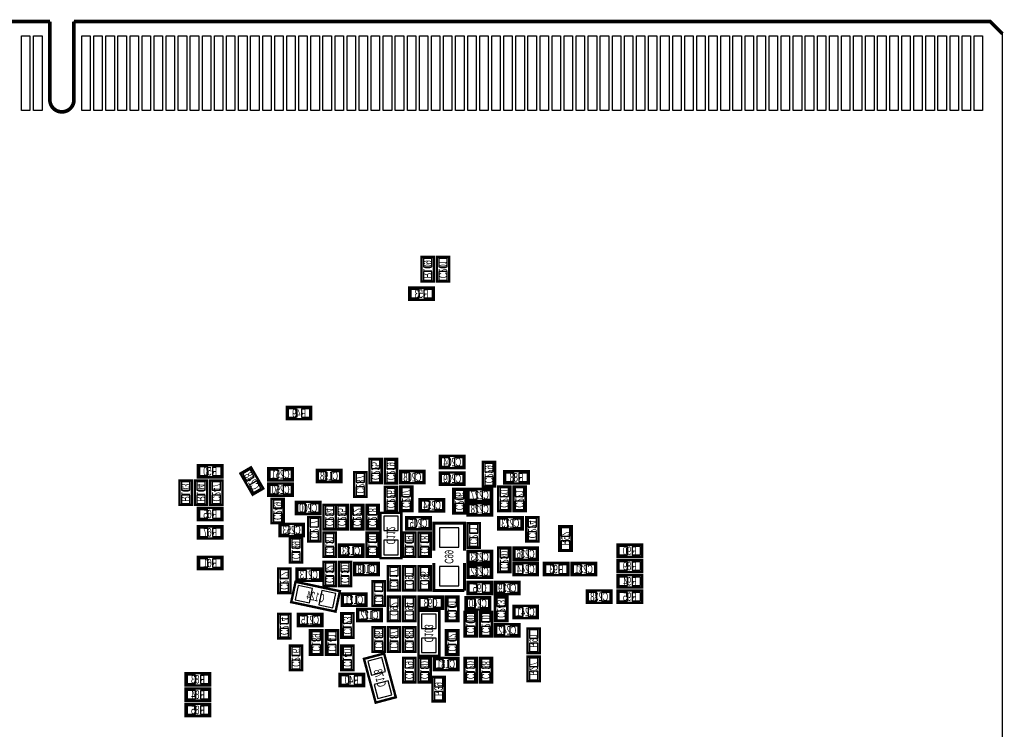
# Model space of a CAD drawing. Extents: x -0.1 to 82.1, y -0.1 to 50.1.
# Tile 3 of 3: x 41.2 to 82.1, y 20.6 to 50.1. Entities that reach past the tile are written whole.
import ezdxf
from ezdxf.enums import TextEntityAlignment as Align

# ---------------------------------------------------------------- set-up
doc = ezdxf.new("R2010")
doc.units = 0
doc.layers.add('DXF', color=150, linetype='CONTINUOUS')

msp = doc.modelspace()

# ---------------------------------------------------------------- linework, layer by layer
at = {"layer": 'DXF'}
for points, const_width in [([(0, 1.999996), (0, 49.492103), (0.508, 50.000103), (42.500093, 50.000103)], 0.1524), ([(42.500093, 50.000103), (42.500093, 46.750199)], 0.1524), ([(81.999988, 49.492103), (81.491988, 50.000103), (43.500091, 50.000103), (81.491988, 50.000103)], 0.1524), ([(43.500091, 46.750199), (43.500091, 50.000103)], 0.1524), ([(43.499888, 46.750199), (43.500091, 46.750199)], 0.1524), ([(57.912, 39.210005), (57.912, 40.226005), (58.42, 40.226005), (58.42, 39.210005), (57.912, 39.210005)], 0.1016), ([(58.547, 39.210005), (58.547, 40.226005), (59.055, 40.226005), (59.055, 39.210005), (58.547, 39.210005)], 0.1016), ([(58.42, 38.448005), (57.404, 38.448005), (57.404, 38.956005), (58.42, 38.956005), (58.42, 38.448005)], 0.1016), ([(53.34, 33.495005), (52.324, 33.495005), (52.324, 34.003005), (53.34, 34.003005), (53.34, 33.495005)], 0.1016), ([(55.753, 30.8356), (55.753, 31.8516), (56.261, 31.8516), (56.261, 30.8356), (55.753, 30.8356)], 0.1016), ([(56.388, 30.828005), (56.388, 31.844005), (56.896, 31.844005), (56.896, 30.828005), (56.388, 30.828005)], 0.1016), ([(59.69, 31.463005), (58.674, 31.463005), (58.674, 31.971005), (59.69, 31.971005), (59.69, 31.463005)], 0.1016), ([(49.657, 31.082005), (48.641, 31.082005), (48.641, 31.590005), (49.657, 31.590005), (49.657, 31.082005)], 0.1016), ([(50.910236, 30.362677), (50.402236, 31.242533), (50.842164, 31.496533), (51.350164, 30.616677), (50.910236, 30.362677)], 0.1016), ([(51.562, 31.463005), (52.578, 31.463005), (52.578, 30.955005), (51.562, 30.955005), (51.562, 31.463005)], 0.1016), ([(54.5846, 30.8864), (53.5686, 30.8864), (53.5686, 31.3944), (54.5846, 31.3944), (54.5846, 30.8864)], 0.1016), ([(60.452, 30.701005), (60.452, 31.717005), (60.96, 31.717005), (60.96, 30.701005), (60.452, 30.701005)], 0.1016), ([(55.118, 30.2768), (55.118, 31.2928), (55.626, 31.2928), (55.626, 30.2768), (55.118, 30.2768)], 0.1016), ([(58.039, 30.8356), (57.023, 30.8356), (57.023, 31.3436), (58.039, 31.3436), (58.039, 30.8356)], 0.1016), ([(59.69, 30.777205), (58.674, 30.777205), (58.674, 31.285205), (59.69, 31.285205), (59.69, 30.777205)], 0.1016), ([(62.357, 30.828005), (61.341, 30.828005), (61.341, 31.336005), (62.357, 31.336005), (62.357, 30.828005)], 0.1016), ([(47.879, 29.939005), (47.879, 30.955005), (48.387, 30.955005), (48.387, 29.939005), (47.879, 29.939005)], 0.1016), ([(49.022, 30.955005), (49.022, 29.939005), (48.514, 29.939005), (48.514, 30.955005), (49.022, 30.955005)], 0.1016), ([(49.657, 30.955005), (49.657, 29.939005), (49.149, 29.939005), (49.149, 30.955005), (49.657, 30.955005)], 0.1016), ([(51.562, 30.828005), (52.578, 30.828005), (52.578, 30.320005), (51.562, 30.320005), (51.562, 30.828005)], 0.1016), ([(56.896, 30.6832), (56.896, 29.6672), (56.388, 29.6672), (56.388, 30.6832), (56.896, 30.6832)], 0.1016), ([(57.023, 29.685005), (57.023, 30.701005), (57.531, 30.701005), (57.531, 29.685005), (57.023, 29.685005)], 0.1016), ([(59.2328, 29.583405), (59.2328, 30.599405), (59.7408, 30.599405), (59.7408, 29.583405), (59.2328, 29.583405)], 0.1016), ([(59.817, 30.599405), (60.833, 30.599405), (60.833, 30.091405), (59.817, 30.091405), (59.817, 30.599405)], 0.1016), ([(61.087, 29.685005), (61.087, 30.701005), (61.595, 30.701005), (61.595, 29.685005), (61.087, 29.685005)], 0.1016), ([(61.722, 29.685005), (61.722, 30.701005), (62.23, 30.701005), (62.23, 29.685005), (61.722, 29.685005)], 0.1016), ([(51.689, 29.177005), (51.689, 30.193005), (52.197, 30.193005), (52.197, 29.177005), (51.689, 29.177005)], 0.1016), ([(57.8358, 30.1752), (58.8518, 30.1752), (58.8518, 29.6672), (57.8358, 29.6672), (57.8358, 30.1752)], 0.1016), ([(49.657, 29.304005), (48.641, 29.304005), (48.641, 29.812005), (49.657, 29.812005), (49.657, 29.304005)], 0.1016), ([(53.721, 29.558005), (52.705, 29.558005), (52.705, 30.066005), (53.721, 30.066005), (53.721, 29.558005)], 0.1016), ([(54.356, 29.939005), (54.356, 28.923005), (53.848, 28.923005), (53.848, 29.939005), (54.356, 29.939005)], 0.1016), ([(54.864, 29.939005), (54.864, 28.923005), (54.356, 28.923005), (54.356, 29.939005), (54.864, 29.939005)], 0.1016), ([(55.499, 29.939005), (55.499, 28.923005), (54.991, 28.923005), (54.991, 29.939005), (55.499, 29.939005)], 0.1016), ([(56.134, 29.939005), (56.134, 28.923005), (55.626, 28.923005), (55.626, 29.939005), (56.134, 29.939005)], 0.1016), ([(59.817, 30.015205), (60.833, 30.015205), (60.833, 29.507205), (59.817, 29.507205), (59.817, 30.015205)], 0.1016), ([(53.721, 29.431005), (53.721, 28.415005), (53.213, 28.415005), (53.213, 29.431005), (53.721, 29.431005)], 0.1016), ([(57.0738, 27.729205), (57.0738, 29.608805), (56.2102, 29.608805), (56.2102, 27.729205), (57.0738, 27.729205)], 0.1016), ([(58.293, 28.923005), (57.277, 28.923005), (57.277, 29.431005), (58.293, 29.431005), (58.293, 28.923005)], 0.1016), ([(61.087, 29.431005), (62.103, 29.431005), (62.103, 28.923005), (61.087, 28.923005), (61.087, 29.431005)], 0.1016), ([(62.2554, 28.415005), (62.2554, 29.431005), (62.7634, 29.431005), (62.7634, 28.415005), (62.2554, 28.415005)], 0.1016), ([(49.657, 28.542005), (48.641, 28.542005), (48.641, 29.050005), (49.657, 29.050005), (49.657, 28.542005)], 0.1016), ([(53.0352, 28.643605), (52.0192, 28.643605), (52.0192, 29.151605), (53.0352, 29.151605), (53.0352, 28.643605)], 0.1016), ([(59.69, 28.034005), (59.69, 29.177005), (58.42, 29.177005), (58.42, 28.034005)], 0.127), ([(60.325, 29.177005), (60.325, 28.161005), (59.817, 28.161005), (59.817, 29.177005), (60.325, 29.177005)], 0.1016), ([(63.627, 28.034005), (63.627, 29.050005), (64.135, 29.050005), (64.135, 28.034005), (63.627, 28.034005)], 0.1016), ([(52.451, 27.551405), (52.451, 28.567405), (52.959, 28.567405), (52.959, 27.551405), (52.451, 27.551405)], 0.1016), ([(53.848, 27.780005), (53.848, 28.796005), (54.356, 28.796005), (54.356, 27.780005), (53.848, 27.780005)], 0.1016), ([(55.626, 27.780005), (55.626, 28.796005), (56.134, 28.796005), (56.134, 27.780005), (55.626, 27.780005)], 0.1016), ([(57.15, 27.780005), (57.15, 28.796005), (57.658, 28.796005), (57.658, 27.780005), (57.15, 27.780005)], 0.1016), ([(57.785, 27.780005), (57.785, 28.796005), (58.293, 28.796005), (58.293, 27.780005), (57.785, 27.780005)], 0.1016), ([(54.483, 28.288005), (55.499, 28.288005), (55.499, 27.780005), (54.483, 27.780005), (54.483, 28.288005)], 0.1016), ([(61.087, 27.145005), (61.087, 28.161005), (61.595, 28.161005), (61.595, 27.145005), (61.087, 27.145005)], 0.1016), ([(61.722, 28.161005), (62.738, 28.161005), (62.738, 27.653005), (61.722, 27.653005), (61.722, 28.161005)], 0.1016), ([(66.04, 28.288005), (67.056, 28.288005), (67.056, 27.780005), (66.04, 27.780005), (66.04, 28.288005)], 0.1016), ([(49.657, 27.272005), (48.641, 27.272005), (48.641, 27.780005), (49.657, 27.780005), (49.657, 27.272005)], 0.1016), ([(60.833, 27.526005), (59.817, 27.526005), (59.817, 28.034005), (60.833, 28.034005), (60.833, 27.526005)], 0.1016), ([(54.356, 27.576805), (54.356, 26.560805), (53.848, 26.560805), (53.848, 27.576805), (54.356, 27.576805)], 0.1016), ([(54.991, 27.576805), (54.991, 26.560805), (54.483, 26.560805), (54.483, 27.576805), (54.991, 27.576805)], 0.1016), ([(56.134, 27.018005), (55.118, 27.018005), (55.118, 27.526005), (56.134, 27.526005), (56.134, 27.018005)], 0.1016), ([(57.023, 27.399005), (57.023, 26.383005), (56.515, 26.383005), (56.515, 27.399005), (57.023, 27.399005)], 0.1016), ([(57.15, 26.383005), (57.15, 27.399005), (57.658, 27.399005), (57.658, 26.383005), (57.15, 26.383005)], 0.1016), ([(57.785, 26.383005), (57.785, 27.399005), (58.293, 27.399005), (58.293, 26.383005), (57.785, 26.383005)], 0.1016), ([(58.42, 27.526005), (58.42, 26.383005), (59.69, 26.383005)], 0.127), ([(59.69, 26.383005), (59.69, 27.526005)], 0.127), ([(60.833, 26.916405), (59.817, 26.916405), (59.817, 27.424405), (60.833, 27.424405), (60.833, 26.916405)], 0.1016), ([(61.722, 27.526005), (62.738, 27.526005), (62.738, 27.018005), (61.722, 27.018005), (61.722, 27.526005)], 0.1016), ([(62.992, 27.526005), (64.008, 27.526005), (64.008, 27.018005), (62.992, 27.018005), (62.992, 27.526005)], 0.1016), ([(65.151, 27.018005), (64.135, 27.018005), (64.135, 27.526005), (65.151, 27.526005), (65.151, 27.018005)], 0.1016), ([(66.04, 27.653005), (67.056, 27.653005), (67.056, 27.145005), (66.04, 27.145005), (66.04, 27.653005)], 0.1016), ([(51.9684, 26.281405), (51.9684, 27.297405), (52.4764, 27.297405), (52.4764, 26.281405), (51.9684, 26.281405)], 0.1016), ([(52.7304, 27.297405), (53.7464, 27.297405), (53.7464, 26.789405), (52.7304, 26.789405), (52.7304, 27.297405)], 0.1016), ([(66.04, 27.018005), (67.056, 27.018005), (67.056, 26.510005), (66.04, 26.510005), (66.04, 27.018005)], 0.1016), ([(54.52684, 26.356005), (52.688312, 26.746759), (52.50876, 25.902006), (54.347288, 25.511252), (54.52684, 26.356005)], 0.1016), ([(56.388, 26.764005), (56.388, 25.748005), (55.88, 25.748005), (55.88, 26.764005), (56.388, 26.764005)], 0.1016), ([(59.817, 26.738605), (60.833, 26.738605), (60.833, 26.230605), (59.817, 26.230605), (59.817, 26.738605)], 0.1016), ([(60.96, 26.738605), (61.976, 26.738605), (61.976, 26.230605), (60.96, 26.230605), (60.96, 26.738605)], 0.1016), ([(54.61, 26.256005), (55.626, 26.256005), (55.626, 25.748005), (54.61, 25.748005), (54.61, 26.256005)], 0.1016), ([(57.023, 26.129005), (57.023, 25.113005), (56.515, 25.113005), (56.515, 26.129005), (57.023, 26.129005)], 0.1016), ([(57.658, 26.129005), (57.658, 25.113005), (57.15, 25.113005), (57.15, 26.129005), (57.658, 26.129005)], 0.1016), ([(57.785, 26.129005), (58.801, 26.129005), (58.801, 25.621005), (57.785, 25.621005), (57.785, 26.129005)], 0.1016), ([(58.928, 25.113005), (58.928, 26.129005), (59.436, 26.129005), (59.436, 25.113005), (58.928, 25.113005)], 0.1016), ([(60.7568, 25.595605), (59.7408, 25.595605), (59.7408, 26.103605), (60.7568, 26.103605), (60.7568, 25.595605)], 0.1016), ([(60.96, 25.113005), (60.96, 26.129005), (61.468, 26.129005), (61.468, 25.113005), (60.96, 25.113005)], 0.1016), ([(64.77, 26.383005), (65.786, 26.383005), (65.786, 25.875005), (64.77, 25.875005), (64.77, 26.383005)], 0.1016), ([(66.04, 26.383005), (67.056, 26.383005), (67.056, 25.875005), (66.04, 25.875005), (66.04, 26.383005)], 0.1016), ([(61.722, 25.748005), (62.738, 25.748005), (62.738, 25.240005), (61.722, 25.240005), (61.722, 25.748005)], 0.1016), ([(51.9684, 24.401805), (51.9684, 25.417805), (52.4764, 25.417805), (52.4764, 24.401805), (51.9684, 24.401805)], 0.1016), ([(52.7812, 25.417805), (53.7972, 25.417805), (53.7972, 24.909805), (52.7812, 24.909805), (52.7812, 25.417805)], 0.1016), ([(55.0926, 25.443205), (55.0926, 24.427205), (54.5846, 24.427205), (54.5846, 25.443205), (55.0926, 25.443205)], 0.1016), ([(55.245, 25.621005), (56.261, 25.621005), (56.261, 25.113005), (55.245, 25.113005), (55.245, 25.621005)], 0.1016), ([(57.785, 25.544805), (57.785, 23.665205), (58.6486, 23.665205), (58.6486, 25.544805), (57.785, 25.544805)], 0.1016), ([(59.69, 24.478005), (59.69, 25.494005), (60.198, 25.494005), (60.198, 24.478005), (59.69, 24.478005)], 0.1016), ([(60.325, 24.478005), (60.325, 25.494005), (60.833, 25.494005), (60.833, 24.478005), (60.325, 24.478005)], 0.1016), ([(55.88, 23.843005), (55.88, 24.859005), (56.388, 24.859005), (56.388, 23.843005), (55.88, 23.843005)], 0.1016), ([(56.515, 23.843005), (56.515, 24.859005), (57.023, 24.859005), (57.023, 23.843005), (56.515, 23.843005)], 0.1016), ([(57.15, 23.843005), (57.15, 24.859005), (57.658, 24.859005), (57.658, 23.843005), (57.15, 23.843005)], 0.1016), ([(60.96, 24.986005), (61.976, 24.986005), (61.976, 24.478005), (60.96, 24.478005), (60.96, 24.986005)], 0.1016), ([(53.2892, 23.716005), (53.2892, 24.732005), (53.7972, 24.732005), (53.7972, 23.716005), (53.2892, 23.716005)], 0.1016), ([(54.4576, 24.732005), (54.4576, 23.716005), (53.9496, 23.716005), (53.9496, 24.732005), (54.4576, 24.732005)], 0.1016), ([(59.436, 24.732005), (59.436, 23.716005), (58.928, 23.716005), (58.928, 24.732005), (59.436, 24.732005)], 0.1016), ([(62.3062, 23.792205), (62.3062, 24.808205), (62.8142, 24.808205), (62.8142, 23.792205), (62.3062, 23.792205)], 0.1016), ([(52.959, 24.097005), (52.959, 23.081005), (52.451, 23.081005), (52.451, 24.097005), (52.959, 24.097005)], 0.1016), ([(55.0926, 24.097005), (55.0926, 23.081005), (54.5846, 23.081005), (54.5846, 24.097005), (55.0926, 24.097005)], 0.1016), ([(55.524476, 23.546816), (56.010962, 21.731275), (56.845124, 21.954795), (56.358638, 23.770336), (55.524476, 23.546816)], 0.1016), ([(62.8142, 23.639805), (62.8142, 22.623805), (62.3062, 22.623805), (62.3062, 23.639805), (62.8142, 23.639805)], 0.1016), ([(57.658, 23.589005), (57.658, 22.573005), (57.15, 22.573005), (57.15, 23.589005), (57.658, 23.589005)], 0.1016), ([(58.293, 23.589005), (58.293, 22.573005), (57.785, 22.573005), (57.785, 23.589005), (58.293, 23.589005)], 0.1016), ([(58.42, 23.589005), (59.436, 23.589005), (59.436, 23.081005), (58.42, 23.081005), (58.42, 23.589005)], 0.1016), ([(60.198, 23.589005), (60.198, 22.573005), (59.69, 22.573005), (59.69, 23.589005), (60.198, 23.589005)], 0.1016), ([(60.833, 23.589005), (60.833, 22.573005), (60.325, 22.573005), (60.325, 23.589005), (60.833, 23.589005)], 0.1016), ([(49.149, 22.446005), (48.133, 22.446005), (48.133, 22.954005), (49.149, 22.954005), (49.149, 22.446005)], 0.1016), ([(54.5084, 22.928605), (55.5244, 22.928605), (55.5244, 22.420605), (54.5084, 22.420605), (54.5084, 22.928605)], 0.1016), ([(58.87212, 22.801605), (58.87212, 21.785605), (58.36412, 21.785605), (58.36412, 22.801605), (58.87212, 22.801605)], 0.1016), ([(49.149, 21.811005), (48.133, 21.811005), (48.133, 22.319005), (49.149, 22.319005), (49.149, 21.811005)], 0.1016), ([(49.149, 21.176005), (48.133, 21.176005), (48.133, 21.684005), (49.149, 21.684005), (49.149, 21.176005)], 0.1016)]:
    msp.add_lwpolyline(points, dxfattribs=dict(at, const_width=const_width))
msp.add_lwpolyline([(0.508, 50.000103), (0, 49.492103), (0, 1.999996, 0.414214), (1.999996, 0), (79.999992, 0, 0.414214), (81.999988, 1.999996), (81.999988, 49.492103), (81.491988, 50.000103), (43.500091, 50.000103), (43.500091, 46.750199), (43.499888, 46.750199, -1.000207), (42.500093, 46.750199), (42.500093, 50.000103)], format="xyb", close=True, dxfattribs=at)
for points in [[(41.324886, 46.300187), (41.324886, 49.400181), (41.674898, 49.400181), (41.674898, 46.300187)], [(41.824986, 46.300187), (41.824986, 49.400181), (42.174998, 49.400181), (42.174998, 46.300187)], [(43.824982, 46.300187), (43.824982, 49.400181), (44.174994, 49.400181), (44.174994, 46.300187)], [(44.325083, 46.300187), (44.325083, 49.400181), (44.675095, 49.400181), (44.675095, 46.300187)], [(44.82498, 46.300187), (44.82498, 49.400181), (45.174992, 49.400181), (45.174992, 46.300187)], [(45.325081, 46.300187), (45.325081, 49.400181), (45.675093, 49.400181), (45.675093, 46.300187)], [(45.824978, 46.300187), (45.824978, 49.400181), (46.17499, 49.400181), (46.17499, 46.300187)], [(46.325079, 46.300187), (46.325079, 49.400181), (46.675091, 49.400181), (46.675091, 46.300187)], [(46.824976, 46.300187), (46.824976, 49.400181), (47.174988, 49.400181), (47.174988, 46.300187)], [(47.325077, 46.300187), (47.325077, 49.400181), (47.675089, 49.400181), (47.675089, 46.300187)], [(47.824974, 46.300187), (47.824974, 49.400181), (48.174986, 49.400181), (48.174986, 46.300187)], [(48.325075, 46.300187), (48.325075, 49.400181), (48.675087, 49.400181), (48.675087, 46.300187)], [(48.824972, 46.300187), (48.824972, 49.400181), (49.174984, 49.400181), (49.174984, 46.300187)], [(49.325073, 46.300187), (49.325073, 49.400181), (49.675085, 49.400181), (49.675085, 46.300187)], [(49.824996, 46.300187), (49.824996, 49.400181), (50.175008, 49.400181), (50.175008, 46.300187)], [(50.325096, 46.300187), (50.325096, 49.400181), (50.675108, 49.400181), (50.675108, 46.300187)], [(50.824994, 46.300187), (50.824994, 49.400181), (51.175006, 49.400181), (51.175006, 46.300187)], [(51.325094, 46.300187), (51.325094, 49.400181), (51.675106, 49.400181), (51.675106, 46.300187)], [(51.824992, 46.300187), (51.824992, 49.400181), (52.175004, 49.400181), (52.175004, 46.300187)], [(52.325092, 46.300187), (52.325092, 49.400181), (52.675104, 49.400181), (52.675104, 46.300187)], [(52.82499, 46.300187), (52.82499, 49.400181), (53.175002, 49.400181), (53.175002, 46.300187)], [(53.32509, 46.300187), (53.32509, 49.400181), (53.675102, 49.400181), (53.675102, 46.300187)], [(53.824988, 46.300187), (53.824988, 49.400181), (54.175, 49.400181), (54.175, 46.300187)], [(54.325088, 46.300187), (54.325088, 49.400181), (54.6751, 49.400181), (54.6751, 46.300187)], [(54.824986, 46.300187), (54.824986, 49.400181), (55.174998, 49.400181), (55.174998, 46.300187)], [(55.325086, 46.300187), (55.325086, 49.400181), (55.675098, 49.400181), (55.675098, 46.300187)], [(55.824984, 46.300187), (55.824984, 49.400181), (56.174996, 49.400181), (56.174996, 46.300187)], [(56.325084, 46.300187), (56.325084, 49.400181), (56.675096, 49.400181), (56.675096, 46.300187)], [(56.824982, 46.300187), (56.824982, 49.400181), (57.174994, 49.400181), (57.174994, 46.300187)], [(57.325082, 46.300187), (57.325082, 49.400181), (57.675094, 49.400181), (57.675094, 46.300187)], [(57.82498, 46.300187), (57.82498, 49.400181), (58.174992, 49.400181), (58.174992, 46.300187)], [(58.32508, 46.300187), (58.32508, 49.400181), (58.675092, 49.400181), (58.675092, 46.300187)], [(58.824978, 46.300187), (58.824978, 49.400181), (59.17499, 49.400181), (59.17499, 46.300187)], [(59.325078, 46.300187), (59.325078, 49.400181), (59.67509, 49.400181), (59.67509, 46.300187)], [(59.824976, 46.300187), (59.824976, 49.400181), (60.174988, 49.400181), (60.174988, 46.300187)], [(60.325076, 46.300187), (60.325076, 49.400181), (60.675088, 49.400181), (60.675088, 46.300187)], [(60.824974, 46.300187), (60.824974, 49.400181), (61.174986, 49.400181), (61.174986, 46.300187)], [(61.325074, 46.300187), (61.325074, 49.400181), (61.675086, 49.400181), (61.675086, 46.300187)], [(61.824972, 46.300187), (61.824972, 49.400181), (62.174984, 49.400181), (62.174984, 46.300187)], [(62.325072, 46.300187), (62.325072, 49.400181), (62.675084, 49.400181), (62.675084, 46.300187)], [(62.824995, 46.300187), (62.824995, 49.400181), (63.175007, 49.400181), (63.175007, 46.300187)], [(63.325096, 46.300187), (63.325096, 49.400181), (63.675108, 49.400181), (63.675108, 46.300187)], [(63.824993, 46.300187), (63.824993, 49.400181), (64.175005, 49.400181), (64.175005, 46.300187)], [(64.325094, 46.300187), (64.325094, 49.400181), (64.675106, 49.400181), (64.675106, 46.300187)], [(64.824991, 46.300187), (64.824991, 49.400181), (65.175003, 49.400181), (65.175003, 46.300187)], [(65.325092, 46.300187), (65.325092, 49.400181), (65.675104, 49.400181), (65.675104, 46.300187)], [(65.824989, 46.300187), (65.824989, 49.400181), (66.175001, 49.400181), (66.175001, 46.300187)], [(66.32509, 46.300187), (66.32509, 49.400181), (66.675102, 49.400181), (66.675102, 46.300187)], [(66.824987, 46.300187), (66.824987, 49.400181), (67.174999, 49.400181), (67.174999, 46.300187)], [(67.325088, 46.300187), (67.325088, 49.400181), (67.6751, 49.400181), (67.6751, 46.300187)], [(67.824985, 46.300187), (67.824985, 49.400181), (68.174997, 49.400181), (68.174997, 46.300187)], [(68.325086, 46.300187), (68.325086, 49.400181), (68.675098, 49.400181), (68.675098, 46.300187)], [(68.824881, 46.300187), (68.824881, 49.400181), (69.174893, 49.400181), (69.174893, 46.300187)], [(69.325084, 46.300187), (69.325084, 49.400181), (69.675096, 49.400181), (69.675096, 46.300187)], [(69.824879, 46.300187), (69.824879, 49.400181), (70.174891, 49.400181), (70.174891, 46.300187)], [(70.325082, 46.300187), (70.325082, 49.400181), (70.675094, 49.400181), (70.675094, 46.300187)], [(70.824877, 46.300187), (70.824877, 49.400181), (71.174889, 49.400181), (71.174889, 46.300187)], [(71.32508, 46.300187), (71.32508, 49.400181), (71.675092, 49.400181), (71.675092, 46.300187)], [(71.824875, 46.300187), (71.824875, 49.400181), (72.174887, 49.400181), (72.174887, 46.300187)], [(72.325078, 46.300187), (72.325078, 49.400181), (72.67509, 49.400181), (72.67509, 46.300187)], [(72.824873, 46.300187), (72.824873, 49.400181), (73.174885, 49.400181), (73.174885, 46.300187)], [(73.325076, 46.300187), (73.325076, 49.400181), (73.675088, 49.400181), (73.675088, 46.300187)], [(73.824897, 46.300187), (73.824897, 49.400181), (74.174909, 49.400181), (74.174909, 46.300187)], [(74.325074, 46.300187), (74.325074, 49.400181), (74.675086, 49.400181), (74.675086, 46.300187)], [(74.824895, 46.300187), (74.824895, 49.400181), (75.174907, 49.400181), (75.174907, 46.300187)], [(75.325072, 46.300187), (75.325072, 49.400181), (75.675084, 49.400181), (75.675084, 46.300187)], [(75.824893, 46.300187), (75.824893, 49.400181), (76.174905, 49.400181), (76.174905, 46.300187)], [(76.325095, 46.300187), (76.325095, 49.400181), (76.675107, 49.400181), (76.675107, 46.300187)], [(76.824891, 46.300187), (76.824891, 49.400181), (77.174903, 49.400181), (77.174903, 46.300187)], [(77.325093, 46.300187), (77.325093, 49.400181), (77.675105, 49.400181), (77.675105, 46.300187)], [(77.824889, 46.300187), (77.824889, 49.400181), (78.174901, 49.400181), (78.174901, 46.300187)], [(78.325091, 46.300187), (78.325091, 49.400181), (78.675103, 49.400181), (78.675103, 46.300187)], [(78.824887, 46.300187), (78.824887, 49.400181), (79.174899, 49.400181), (79.174899, 46.300187)], [(79.325089, 46.300187), (79.325089, 49.400181), (79.675101, 49.400181), (79.675101, 46.300187)], [(79.824885, 46.300187), (79.824885, 49.400181), (80.174897, 49.400181), (80.174897, 46.300187)], [(80.325087, 46.300187), (80.325087, 49.400181), (80.675099, 49.400181), (80.675099, 46.300187)], [(80.824883, 46.300187), (80.824883, 49.400181), (81.174895, 49.400181), (81.174895, 46.300187)], [(57.990994, 39.818081), (58.341006, 39.818081), (58.341006, 40.168093), (57.990994, 40.168093)], [(58.625994, 39.818081), (58.976006, 39.818081), (58.976006, 40.168093), (58.625994, 40.168093)], [(57.990994, 39.267917), (58.341006, 39.267917), (58.341006, 39.617929), (57.990994, 39.617929)], [(58.625994, 39.267917), (58.976006, 39.267917), (58.976006, 39.617929), (58.625994, 39.617929)], [(57.811924, 38.526999), (57.811924, 38.877011), (57.461912, 38.877011), (57.461912, 38.526999)], [(58.362088, 38.526999), (58.362088, 38.877011), (58.012076, 38.877011), (58.012076, 38.526999)], [(52.731924, 33.573999), (52.731924, 33.924011), (52.381912, 33.924011), (52.381912, 33.573999)], [(53.282088, 33.573999), (53.282088, 33.924011), (52.932076, 33.924011), (52.932076, 33.573999)], [(59.081924, 31.541999), (59.081924, 31.892011), (58.731912, 31.892011), (58.731912, 31.541999)], [(59.632088, 31.541999), (59.632088, 31.892011), (59.282076, 31.892011), (59.282076, 31.541999)], [(49.048924, 31.160999), (49.048924, 31.511011), (48.698912, 31.511011), (48.698912, 31.160999)], [(49.599088, 31.160999), (49.599088, 31.511011), (49.249076, 31.511011), (49.249076, 31.160999)], [(55.831994, 31.443676), (56.182006, 31.443676), (56.182006, 31.793688), (55.831994, 31.793688)], [(56.466994, 31.436081), (56.817006, 31.436081), (56.817006, 31.786093), (56.466994, 31.786093)], [(60.530994, 31.309081), (60.881006, 31.309081), (60.881006, 31.659093), (60.530994, 31.659093)], [(50.674602, 30.928769), (50.977722, 31.103775), (50.802716, 31.406895), (50.499596, 31.231889)], [(51.619912, 31.384011), (51.619912, 31.033999), (51.969924, 31.033999), (51.969924, 31.384011)], [(52.170076, 31.384011), (52.170076, 31.033999), (52.520088, 31.033999), (52.520088, 31.384011)], [(53.976524, 30.965394), (53.976524, 31.315406), (53.626512, 31.315406), (53.626512, 30.965394)], [(54.526688, 30.965394), (54.526688, 31.315406), (54.176676, 31.315406), (54.176676, 30.965394)], [(55.196994, 30.884876), (55.547006, 30.884876), (55.547006, 31.234888), (55.196994, 31.234888)], [(55.831994, 30.893512), (56.182006, 30.893512), (56.182006, 31.243524), (55.831994, 31.243524)], [(56.466994, 30.885917), (56.817006, 30.885917), (56.817006, 31.235929), (56.466994, 31.235929)], [(57.430924, 30.914594), (57.430924, 31.264606), (57.080912, 31.264606), (57.080912, 30.914594)], [(57.981088, 30.914594), (57.981088, 31.264606), (57.631076, 31.264606), (57.631076, 30.914594)], [(59.081924, 30.856199), (59.081924, 31.206211), (58.731912, 31.206211), (58.731912, 30.856199)], [(59.632088, 30.856199), (59.632088, 31.206211), (59.282076, 31.206211), (59.282076, 30.856199)], [(60.530994, 30.758917), (60.881006, 30.758917), (60.881006, 31.108929), (60.530994, 31.108929)], [(61.748924, 30.906999), (61.748924, 31.257011), (61.398912, 31.257011), (61.398912, 30.906999)], [(62.299088, 30.906999), (62.299088, 31.257011), (61.949076, 31.257011), (61.949076, 30.906999)], [(47.957994, 30.547081), (48.308006, 30.547081), (48.308006, 30.897093), (47.957994, 30.897093)], [(48.943006, 30.897093), (48.592994, 30.897093), (48.592994, 30.547081), (48.943006, 30.547081)], [(49.578006, 30.897093), (49.227994, 30.897093), (49.227994, 30.547081), (49.578006, 30.547081)], [(50.949684, 30.452316), (51.252804, 30.627322), (51.077798, 30.930441), (50.774678, 30.755435)], [(51.619912, 30.749011), (51.619912, 30.398999), (51.969924, 30.398999), (51.969924, 30.749011)], [(52.170076, 30.749011), (52.170076, 30.398999), (52.520088, 30.398999), (52.520088, 30.749011)], [(55.196994, 30.334712), (55.547006, 30.334712), (55.547006, 30.684724), (55.196994, 30.684724)], [(56.817006, 30.625288), (56.466994, 30.625288), (56.466994, 30.275276), (56.817006, 30.275276)], [(57.101994, 30.293081), (57.452006, 30.293081), (57.452006, 30.643093), (57.101994, 30.643093)], [(61.165994, 30.293081), (61.516006, 30.293081), (61.516006, 30.643093), (61.165994, 30.643093)], [(61.800994, 30.293081), (62.151006, 30.293081), (62.151006, 30.643093), (61.800994, 30.643093)], [(47.957994, 29.996917), (48.308006, 29.996917), (48.308006, 30.346929), (47.957994, 30.346929)], [(48.943006, 30.346929), (48.592994, 30.346929), (48.592994, 29.996917), (48.943006, 29.996917)], [(49.578006, 30.346929), (49.227994, 30.346929), (49.227994, 29.996917), (49.578006, 29.996917)], [(59.311794, 30.191481), (59.661806, 30.191481), (59.661806, 30.541493), (59.311794, 30.541493)], [(59.874912, 30.520411), (59.874912, 30.170399), (60.224924, 30.170399), (60.224924, 30.520411)], [(60.425076, 30.520411), (60.425076, 30.170399), (60.775088, 30.170399), (60.775088, 30.520411)], [(51.767994, 29.785081), (52.118006, 29.785081), (52.118006, 30.135093), (51.767994, 30.135093)], [(53.112924, 29.636999), (53.112924, 29.987011), (52.762912, 29.987011), (52.762912, 29.636999)], [(53.663088, 29.636999), (53.663088, 29.987011), (53.313076, 29.987011), (53.313076, 29.636999)], [(54.277006, 29.881093), (53.926994, 29.881093), (53.926994, 29.531081), (54.277006, 29.531081)], [(54.785006, 29.881093), (54.434994, 29.881093), (54.434994, 29.531081), (54.785006, 29.531081)], [(55.420006, 29.881093), (55.069994, 29.881093), (55.069994, 29.531081), (55.420006, 29.531081)], [(56.055006, 29.881093), (55.704994, 29.881093), (55.704994, 29.531081), (56.055006, 29.531081)], [(56.817006, 30.075124), (56.466994, 30.075124), (56.466994, 29.725112), (56.817006, 29.725112)], [(57.101994, 29.742917), (57.452006, 29.742917), (57.452006, 30.092929), (57.101994, 30.092929)], [(57.893712, 30.096206), (57.893712, 29.746194), (58.243724, 29.746194), (58.243724, 30.096206)], [(58.443876, 30.096206), (58.443876, 29.746194), (58.793888, 29.746194), (58.793888, 30.096206)], [(59.311794, 29.641317), (59.661806, 29.641317), (59.661806, 29.991329), (59.311794, 29.991329)], [(59.874912, 29.936211), (59.874912, 29.586199), (60.224924, 29.586199), (60.224924, 29.936211)], [(60.425076, 29.936211), (60.425076, 29.586199), (60.775088, 29.586199), (60.775088, 29.936211)], [(61.165994, 29.742917), (61.516006, 29.742917), (61.516006, 30.092929), (61.165994, 30.092929)], [(61.800994, 29.742917), (62.151006, 29.742917), (62.151006, 30.092929), (61.800994, 30.092929)], [(49.048924, 29.382999), (49.048924, 29.733011), (48.698912, 29.733011), (48.698912, 29.382999)], [(49.599088, 29.382999), (49.599088, 29.733011), (49.249076, 29.733011), (49.249076, 29.382999)], [(51.767994, 29.234917), (52.118006, 29.234917), (52.118006, 29.584929), (51.767994, 29.584929)], [(56.342305, 28.869183), (56.941695, 28.869183), (56.941695, 29.468572), (56.342305, 29.468572)], [(52.427124, 28.722599), (52.427124, 29.072611), (52.077112, 29.072611), (52.077112, 28.722599)], [(52.977288, 28.722599), (52.977288, 29.072611), (52.627276, 29.072611), (52.627276, 28.722599)], [(53.642006, 29.373093), (53.291994, 29.373093), (53.291994, 29.023081), (53.642006, 29.023081)], [(54.277006, 29.330929), (53.926994, 29.330929), (53.926994, 28.980917), (54.277006, 28.980917)], [(54.785006, 29.330929), (54.434994, 29.330929), (54.434994, 28.980917), (54.785006, 28.980917)], [(55.420006, 29.330929), (55.069994, 29.330929), (55.069994, 28.980917), (55.420006, 28.980917)], [(56.055006, 29.330929), (55.704994, 29.330929), (55.704994, 28.980917), (56.055006, 28.980917)], [(57.684924, 29.001999), (57.684924, 29.352011), (57.334912, 29.352011), (57.334912, 29.001999)], [(58.235088, 29.001999), (58.235088, 29.352011), (57.885076, 29.352011), (57.885076, 29.001999)], [(60.246006, 29.119093), (59.895994, 29.119093), (59.895994, 28.769081), (60.246006, 28.769081)], [(61.144912, 29.352011), (61.144912, 29.001999), (61.494924, 29.001999), (61.494924, 29.352011)], [(61.695076, 29.352011), (61.695076, 29.001999), (62.045088, 29.001999), (62.045088, 29.352011)], [(62.334394, 29.023081), (62.684406, 29.023081), (62.684406, 29.373093), (62.334394, 29.373093)], [(63.705994, 28.642081), (64.056006, 28.642081), (64.056006, 28.992093), (63.705994, 28.992093)], [(49.048924, 28.620999), (49.048924, 28.971011), (48.698912, 28.971011), (48.698912, 28.620999)], [(49.599088, 28.620999), (49.599088, 28.971011), (49.249076, 28.971011), (49.249076, 28.620999)], [(53.642006, 28.822929), (53.291994, 28.822929), (53.291994, 28.472917), (53.642006, 28.472917)], [(53.926994, 28.388081), (54.277006, 28.388081), (54.277006, 28.738093), (53.926994, 28.738093)], [(55.704994, 28.388081), (56.055006, 28.388081), (56.055006, 28.738093), (55.704994, 28.738093)], [(57.228994, 28.388081), (57.579006, 28.388081), (57.579006, 28.738093), (57.228994, 28.738093)], [(57.863994, 28.388081), (58.214006, 28.388081), (58.214006, 28.738093), (57.863994, 28.738093)], [(58.65495, 28.180055), (59.45505, 28.180055), (59.45505, 28.980155), (58.65495, 28.980155)], [(62.334394, 28.472917), (62.684406, 28.472917), (62.684406, 28.822929), (62.334394, 28.822929)], [(52.529994, 28.159481), (52.880006, 28.159481), (52.880006, 28.509493), (52.529994, 28.509493)], [(53.926994, 27.837917), (54.277006, 27.837917), (54.277006, 28.187929), (53.926994, 28.187929)], [(54.540912, 28.209011), (54.540912, 27.858999), (54.890924, 27.858999), (54.890924, 28.209011)], [(55.091076, 28.209011), (55.091076, 27.858999), (55.441088, 27.858999), (55.441088, 28.209011)], [(55.704994, 27.837917), (56.055006, 27.837917), (56.055006, 28.187929), (55.704994, 28.187929)], [(56.342305, 27.869439), (56.941695, 27.869439), (56.941695, 28.468828), (56.342305, 28.468828)], [(57.228994, 27.837917), (57.579006, 27.837917), (57.579006, 28.187929), (57.228994, 28.187929)], [(57.863994, 27.837917), (58.214006, 27.837917), (58.214006, 28.187929), (57.863994, 28.187929)], [(60.246006, 28.568929), (59.895994, 28.568929), (59.895994, 28.218917), (60.246006, 28.218917)], [(63.705994, 28.091917), (64.056006, 28.091917), (64.056006, 28.441929), (63.705994, 28.441929)], [(66.097912, 28.209011), (66.097912, 27.858999), (66.447924, 27.858999), (66.447924, 28.209011)], [(66.648076, 28.209011), (66.648076, 27.858999), (66.998088, 27.858999), (66.998088, 28.209011)], [(52.529994, 27.609317), (52.880006, 27.609317), (52.880006, 27.959329), (52.529994, 27.959329)], [(60.224924, 27.604999), (60.224924, 27.955011), (59.874912, 27.955011), (59.874912, 27.604999)], [(60.775088, 27.604999), (60.775088, 27.955011), (60.425076, 27.955011), (60.425076, 27.604999)], [(61.165994, 27.753081), (61.516006, 27.753081), (61.516006, 28.103093), (61.165994, 28.103093)], [(61.779912, 28.082011), (61.779912, 27.731999), (62.129924, 27.731999), (62.129924, 28.082011)], [(62.330076, 28.082011), (62.330076, 27.731999), (62.680088, 27.731999), (62.680088, 28.082011)], [(49.048924, 27.350999), (49.048924, 27.701011), (48.698912, 27.701011), (48.698912, 27.350999)], [(49.599088, 27.350999), (49.599088, 27.701011), (49.249076, 27.701011), (49.249076, 27.350999)], [(54.277006, 27.518893), (53.926994, 27.518893), (53.926994, 27.168881), (54.277006, 27.168881)], [(54.912006, 27.518893), (54.561994, 27.518893), (54.561994, 27.168881), (54.912006, 27.168881)], [(55.525924, 27.096999), (55.525924, 27.447011), (55.175912, 27.447011), (55.175912, 27.096999)], [(56.076088, 27.096999), (56.076088, 27.447011), (55.726076, 27.447011), (55.726076, 27.096999)], [(58.65495, 26.579855), (59.45505, 26.579855), (59.45505, 27.379955), (58.65495, 27.379955)], [(61.165994, 27.202917), (61.516006, 27.202917), (61.516006, 27.552929), (61.165994, 27.552929)], [(61.779912, 27.447011), (61.779912, 27.096999), (62.129924, 27.096999), (62.129924, 27.447011)], [(62.330076, 27.447011), (62.330076, 27.096999), (62.680088, 27.096999), (62.680088, 27.447011)], [(63.049912, 27.447011), (63.049912, 27.096999), (63.399924, 27.096999), (63.399924, 27.447011)], [(63.600076, 27.447011), (63.600076, 27.096999), (63.950088, 27.096999), (63.950088, 27.447011)], [(64.542924, 27.096999), (64.542924, 27.447011), (64.192912, 27.447011), (64.192912, 27.096999)], [(65.093088, 27.096999), (65.093088, 27.447011), (64.743076, 27.447011), (64.743076, 27.096999)], [(66.097912, 27.574011), (66.097912, 27.223999), (66.447924, 27.223999), (66.447924, 27.574011)], [(66.648076, 27.574011), (66.648076, 27.223999), (66.998088, 27.223999), (66.998088, 27.574011)], [(52.047394, 26.889481), (52.397406, 26.889481), (52.397406, 27.239493), (52.047394, 27.239493)], [(52.788312, 27.218411), (52.788312, 26.868399), (53.138324, 26.868399), (53.138324, 27.218411)], [(53.338476, 27.218411), (53.338476, 26.868399), (53.688488, 26.868399), (53.688488, 27.218411)], [(54.277006, 26.968729), (53.926994, 26.968729), (53.926994, 26.618717), (54.277006, 26.618717)], [(54.912006, 26.968729), (54.561994, 26.968729), (54.561994, 26.618717), (54.912006, 26.618717)], [(56.944006, 27.341093), (56.593994, 27.341093), (56.593994, 26.991081), (56.944006, 26.991081)], [(57.228994, 26.991081), (57.579006, 26.991081), (57.579006, 27.341093), (57.228994, 27.341093)], [(57.863994, 26.991081), (58.214006, 26.991081), (58.214006, 27.341093), (57.863994, 27.341093)], [(60.224924, 26.995399), (60.224924, 27.345411), (59.874912, 27.345411), (59.874912, 26.995399)], [(60.775088, 26.995399), (60.775088, 27.345411), (60.425076, 27.345411), (60.425076, 26.995399)], [(52.047394, 26.339317), (52.397406, 26.339317), (52.397406, 26.689329), (52.047394, 26.689329)], [(53.259686, 25.877487), (53.384306, 26.463778), (52.798014, 26.588398), (52.673394, 26.002107)], [(56.309006, 26.706093), (55.958994, 26.706093), (55.958994, 26.356081), (56.309006, 26.356081)], [(56.944006, 26.790929), (56.593994, 26.790929), (56.593994, 26.440917), (56.944006, 26.440917)], [(57.228994, 26.440917), (57.579006, 26.440917), (57.579006, 26.790929), (57.228994, 26.790929)], [(57.863994, 26.440917), (58.214006, 26.440917), (58.214006, 26.790929), (57.863994, 26.790929)], [(59.874912, 26.659611), (59.874912, 26.309599), (60.224924, 26.309599), (60.224924, 26.659611)], [(60.425076, 26.659611), (60.425076, 26.309599), (60.775088, 26.309599), (60.775088, 26.659611)], [(61.017912, 26.659611), (61.017912, 26.309599), (61.367924, 26.309599), (61.367924, 26.659611)], [(61.568076, 26.659611), (61.568076, 26.309599), (61.918088, 26.309599), (61.918088, 26.659611)], [(66.097912, 26.939011), (66.097912, 26.588999), (66.447924, 26.588999), (66.447924, 26.939011)], [(66.648076, 26.939011), (66.648076, 26.588999), (66.998088, 26.588999), (66.998088, 26.939011)], [(54.237586, 25.669613), (54.362206, 26.255904), (53.775914, 26.380524), (53.651294, 25.794233)], [(54.667912, 26.177011), (54.667912, 25.826999), (55.017924, 25.826999), (55.017924, 26.177011)], [(55.218076, 26.177011), (55.218076, 25.826999), (55.568088, 25.826999), (55.568088, 26.177011)], [(56.309006, 26.155929), (55.958994, 26.155929), (55.958994, 25.805917), (56.309006, 25.805917)], [(64.827912, 26.304011), (64.827912, 25.953999), (65.177924, 25.953999), (65.177924, 26.304011)], [(65.378076, 26.304011), (65.378076, 25.953999), (65.728088, 25.953999), (65.728088, 26.304011)], [(66.097912, 26.304011), (66.097912, 25.953999), (66.447924, 25.953999), (66.447924, 26.304011)], [(66.648076, 26.304011), (66.648076, 25.953999), (66.998088, 25.953999), (66.998088, 26.304011)], [(56.944006, 26.071093), (56.593994, 26.071093), (56.593994, 25.721081), (56.944006, 25.721081)], [(57.579006, 26.071093), (57.228994, 26.071093), (57.228994, 25.721081), (57.579006, 25.721081)], [(57.842912, 26.050011), (57.842912, 25.699999), (58.192924, 25.699999), (58.192924, 26.050011)], [(58.393076, 26.050011), (58.393076, 25.699999), (58.743088, 25.699999), (58.743088, 26.050011)], [(59.006994, 25.721081), (59.357006, 25.721081), (59.357006, 26.071093), (59.006994, 26.071093)], [(60.148724, 25.674599), (60.148724, 26.024611), (59.798712, 26.024611), (59.798712, 25.674599)], [(60.698888, 25.674599), (60.698888, 26.024611), (60.348876, 26.024611), (60.348876, 25.674599)], [(61.038994, 25.721081), (61.389006, 25.721081), (61.389006, 26.071093), (61.038994, 26.071093)], [(52.047394, 25.009881), (52.397406, 25.009881), (52.397406, 25.359893), (52.047394, 25.359893)], [(52.839112, 25.338811), (52.839112, 24.988799), (53.189124, 24.988799), (53.189124, 25.338811)], [(53.389276, 25.338811), (53.389276, 24.988799), (53.739288, 24.988799), (53.739288, 25.338811)], [(55.013606, 25.385293), (54.663594, 25.385293), (54.663594, 25.035281), (55.013606, 25.035281)], [(55.302912, 25.542011), (55.302912, 25.191999), (55.652924, 25.191999), (55.652924, 25.542011)], [(55.853076, 25.542011), (55.853076, 25.191999), (56.203088, 25.191999), (56.203088, 25.542011)], [(56.944006, 25.520929), (56.593994, 25.520929), (56.593994, 25.170917), (56.944006, 25.170917)], [(57.579006, 25.520929), (57.228994, 25.520929), (57.228994, 25.170917), (57.579006, 25.170917)], [(58.516495, 25.404572), (57.917105, 25.404572), (57.917105, 24.805183), (58.516495, 24.805183)], [(59.006994, 25.170917), (59.357006, 25.170917), (59.357006, 25.520929), (59.006994, 25.520929)], [(59.768994, 25.086081), (60.119006, 25.086081), (60.119006, 25.436093), (59.768994, 25.436093)], [(60.403994, 25.086081), (60.754006, 25.086081), (60.754006, 25.436093), (60.403994, 25.436093)], [(61.038994, 25.170917), (61.389006, 25.170917), (61.389006, 25.520929), (61.038994, 25.520929)], [(61.779912, 25.669011), (61.779912, 25.318999), (62.129924, 25.318999), (62.129924, 25.669011)], [(62.330076, 25.669011), (62.330076, 25.318999), (62.680088, 25.318999), (62.680088, 25.669011)], [(61.017912, 24.907011), (61.017912, 24.556999), (61.367924, 24.556999), (61.367924, 24.907011)], [(61.568076, 24.907011), (61.568076, 24.556999), (61.918088, 24.556999), (61.918088, 24.907011)], [(52.047394, 24.459717), (52.397406, 24.459717), (52.397406, 24.809729), (52.047394, 24.809729)], [(53.368194, 24.324081), (53.718206, 24.324081), (53.718206, 24.674093), (53.368194, 24.674093)], [(54.378606, 24.674093), (54.028594, 24.674093), (54.028594, 24.324081), (54.378606, 24.324081)], [(55.013606, 24.835129), (54.663594, 24.835129), (54.663594, 24.485117), (55.013606, 24.485117)], [(55.958994, 24.451081), (56.309006, 24.451081), (56.309006, 24.801093), (55.958994, 24.801093)], [(56.593994, 24.451081), (56.944006, 24.451081), (56.944006, 24.801093), (56.593994, 24.801093)], [(57.228994, 24.451081), (57.579006, 24.451081), (57.579006, 24.801093), (57.228994, 24.801093)], [(59.357006, 24.674093), (59.006994, 24.674093), (59.006994, 24.324081), (59.357006, 24.324081)], [(59.768994, 24.535917), (60.119006, 24.535917), (60.119006, 24.885929), (59.768994, 24.885929)], [(60.403994, 24.535917), (60.754006, 24.535917), (60.754006, 24.885929), (60.403994, 24.885929)], [(62.385194, 24.400281), (62.735206, 24.400281), (62.735206, 24.750293), (62.385194, 24.750293)], [(53.368194, 23.773917), (53.718206, 23.773917), (53.718206, 24.123929), (53.368194, 24.123929)], [(54.378606, 24.123929), (54.028594, 24.123929), (54.028594, 23.773917), (54.378606, 23.773917)], [(55.958994, 23.900917), (56.309006, 23.900917), (56.309006, 24.250929), (55.958994, 24.250929)], [(56.593994, 23.900917), (56.944006, 23.900917), (56.944006, 24.250929), (56.593994, 24.250929)], [(57.228994, 23.900917), (57.579006, 23.900917), (57.579006, 24.250929), (57.228994, 24.250929)], [(58.516495, 24.404828), (57.917105, 24.404828), (57.917105, 23.805439), (58.516495, 23.805439)], [(59.357006, 24.123929), (59.006994, 24.123929), (59.006994, 23.773917), (59.357006, 23.773917)], [(62.385194, 23.850117), (62.735206, 23.850117), (62.735206, 24.200129), (62.385194, 24.200129)], [(52.880006, 24.039093), (52.529994, 24.039093), (52.529994, 23.689081), (52.880006, 23.689081)], [(55.013606, 24.039093), (54.663594, 24.039093), (54.663594, 23.689081), (55.013606, 23.689081)], [(52.880006, 23.488929), (52.529994, 23.488929), (52.529994, 23.138917), (52.880006, 23.138917)], [(55.013606, 23.488929), (54.663594, 23.488929), (54.663594, 23.138917), (55.013606, 23.138917)], [(56.267328, 23.600683), (55.688363, 23.44555), (55.843496, 22.866585), (56.422462, 23.021718)], [(57.579006, 23.531093), (57.228994, 23.531093), (57.228994, 23.181081), (57.579006, 23.181081)], [(58.214006, 23.531093), (57.863994, 23.531093), (57.863994, 23.181081), (58.214006, 23.181081)], [(58.477912, 23.510011), (58.477912, 23.159999), (58.827924, 23.159999), (58.827924, 23.510011)], [(59.028076, 23.510011), (59.028076, 23.159999), (59.378088, 23.159999), (59.378088, 23.510011)], [(60.119006, 23.531093), (59.768994, 23.531093), (59.768994, 23.181081), (60.119006, 23.181081)], [(60.754006, 23.531093), (60.403994, 23.531093), (60.403994, 23.181081), (60.754006, 23.181081)], [(62.735206, 23.581893), (62.385194, 23.581893), (62.385194, 23.231881), (62.735206, 23.231881)], [(48.540924, 22.524999), (48.540924, 22.875011), (48.190912, 22.875011), (48.190912, 22.524999)], [(49.091088, 22.524999), (49.091088, 22.875011), (48.741076, 22.875011), (48.741076, 22.524999)], [(57.579006, 22.980929), (57.228994, 22.980929), (57.228994, 22.630917), (57.579006, 22.630917)], [(58.214006, 22.980929), (57.863994, 22.980929), (57.863994, 22.630917), (58.214006, 22.630917)], [(60.119006, 22.980929), (59.768994, 22.980929), (59.768994, 22.630917), (60.119006, 22.630917)], [(60.754006, 22.980929), (60.403994, 22.980929), (60.403994, 22.630917), (60.754006, 22.630917)], [(62.735206, 23.031729), (62.385194, 23.031729), (62.385194, 22.681717), (62.735206, 22.681717)], [(54.566312, 22.849611), (54.566312, 22.499599), (54.916324, 22.499599), (54.916324, 22.849611)], [(55.116476, 22.849611), (55.116476, 22.499599), (55.466488, 22.499599), (55.466488, 22.849611)], [(56.526104, 22.635026), (55.947138, 22.479893), (56.102272, 21.900927), (56.681237, 22.056061)], [(58.793126, 22.743693), (58.443114, 22.743693), (58.443114, 22.393681), (58.793126, 22.393681)], [(48.540924, 21.889999), (48.540924, 22.240011), (48.190912, 22.240011), (48.190912, 21.889999)], [(49.091088, 21.889999), (49.091088, 22.240011), (48.741076, 22.240011), (48.741076, 21.889999)], [(58.793126, 22.193529), (58.443114, 22.193529), (58.443114, 21.843517), (58.793126, 21.843517)], [(48.540924, 21.254999), (48.540924, 21.605011), (48.190912, 21.605011), (48.190912, 21.254999)], [(49.091088, 21.254999), (49.091088, 21.605011), (48.741076, 21.605011), (48.741076, 21.254999)]]:
    msp.add_lwpolyline(points, close=True, dxfattribs=at)
at = {"layer": 'DXF', "const_width": 0.1524}
msp.add_lwpolyline([(42.500093, 46.750199, 1.000207), (43.499888, 46.750199)], format="xyb", dxfattribs=at)

# ---------------------------------------------------------------- texts
at = {"layer": 'DXF', "text_generation_flag": 2, "width": 0.571429}
for s, rotation, p in [('R109', 270, (57.9882, 39.718437)), ('C201', 270, (58.6232, 39.718437)), ('C225', 270, (55.8292, 31.344032)), ('C219', 270, (56.4642, 31.336437)), ('C229', 270, (60.5282, 31.209437)), ('C248', 300, (50.721997, 30.841112)), ('C237', 270, (55.1942, 30.785232)), ('R103', 270, (47.9552, 30.447437)), ('R104', 270, (48.5902, 30.447437)), ('C247', 270, (49.2252, 30.447437)), ('C226', 270, (56.4642, 30.175632)), ('C207', 270, (57.0992, 30.193437)), ('C206', 270, (59.309, 30.091837)), ('C220', 270, (61.1632, 30.193437)), ('C221', 270, (61.7982, 30.193437)), ('C249', 270, (51.7652, 29.685437)), ('C234', 270, (53.9242, 29.431437)), ('C235', 270, (54.4322, 29.431437)), ('C222', 270, (55.0672, 29.431437)), ('C218', 270, (55.7022, 29.431437)), ('C217', 270, (53.2892, 28.923437)), ('C224', 270, (62.3316, 28.923437)), ('C131', 270, (53.9242, 28.288437)), ('C110', 270, (55.7022, 28.288437)), ('C112', 270, (56.4642, 28.669437)), ('C109', 270, (57.2262, 28.288437)), ('C118', 270, (57.8612, 28.288437)), ('C211', 270, (59.8932, 28.669437)), ('R92', 270, (63.7032, 28.542437)), ('C199', 270, (52.5272, 28.059837)), ('C99', 270, (58.8772, 27.780437)), ('C230', 270, (61.1632, 27.653437)), ('C132', 270, (53.9242, 27.069237)), ('C130', 270, (54.5592, 27.069237)), ('C212', 270, (52.0446, 26.789837)), ('C117', 270, (56.5912, 26.891437)), ('C91', 270, (57.2262, 26.891437)), ('C96', 270, (57.8612, 26.891437)), ('C111', 270, (55.9562, 26.256437)), ('C124', 348, (53.48031, 25.955193)), ('C92', 270, (56.5912, 25.621437)), ('C94', 270, (57.2262, 25.621437)), ('C101', 270, (59.0042, 25.621437)), ('C243', 270, (61.0362, 25.621437)), ('C214', 270, (52.0446, 24.910237)), ('C123', 270, (54.6608, 24.935637)), ('C103', 270, (58.039, 24.605437)), ('C100', 270, (59.7662, 24.986437)), ('C210', 270, (60.4012, 24.986437)), ('C189', 270, (53.3654, 24.224437)), ('C141', 270, (54.0258, 24.224437)), ('C186', 270, (55.9562, 24.351437)), ('C187', 270, (56.5912, 24.351437)), ('C188', 270, (57.2262, 24.351437)), ('C102', 270, (59.0042, 24.224437)), ('R91', 270, (62.3824, 24.300637)), ('C216', 270, (52.5272, 23.589437)), ('C140', 270, (54.6608, 23.589437)), ('C179', 270, (57.2262, 23.081437)), ('C180', 270, (57.8612, 23.081437)), ('C120', 270, (59.7662, 23.081437)), ('C138', 270, (60.4012, 23.081437)), ('R27', 270, (62.3824, 23.132237)), ('C178', 285, (56.012944, 22.705212)), ('R39', 270, (58.44032, 22.294037))]:
    msp.add_text(s, height=0.3556, rotation=rotation, dxfattribs=at).set_placement(p, align=Align.CENTER)
for s, p in [('R53', (57.912, 38.524205)), ('R49', (52.832, 33.571205)), ('C204', (59.182, 31.539205)), ('R50', (49.149, 31.158205)), ('C251', (52.07, 31.031205)), ('C198', (54.0766, 30.9626)), ('C208', (57.531, 30.9118)), ('C209', (59.182, 30.853405)), ('R88', (61.849, 30.904205)), ('C250', (52.07, 30.396205)), ('C227', (60.325, 30.167605)), ('C200', (53.213, 29.634205)), ('C254', (58.3438, 29.7434)), ('C228', (60.325, 29.583405)), ('R65', (49.149, 29.380205)), ('C253', (52.5272, 28.719805)), ('C205', (57.785, 28.999205)), ('C223', (61.595, 28.999205)), ('R67', (49.149, 28.618205)), ('C133', (54.991, 27.856205)), ('R90', (66.548, 27.856205)), ('C233', (60.325, 27.602205)), ('C236', (62.23, 27.729205)), ('R61', (49.149, 27.348205)), ('C108', (55.626, 27.094205)), ('C232', (60.325, 26.992605)), ('C244', (62.23, 27.094205)), ('R93', (63.5, 27.094205)), ('C231', (64.643, 27.094205)), ('R89', (66.548, 27.221205)), ('C213', (53.2384, 26.865605)), ('R94', (66.548, 26.586205)), ('C95', (60.325, 26.306805)), ('C239', (61.468, 26.306805)), ('C121', (55.118, 25.824205)), ('C238', (65.278, 25.951205)), ('R95', (66.548, 25.951205)), ('C93', (58.293, 25.697205)), ('C240', (60.2488, 25.671805)), ('C215', (53.2892, 24.986005)), ('C122', (55.753, 25.189205)), ('C241', (62.23, 25.316205)), ('C242', (61.468, 24.554205)), ('C181', (58.928, 23.157205)), ('R83', (48.641, 22.522205)), ('R40', (55.0164, 22.496805)), ('R84', (48.641, 21.887205)), ('R85', (48.641, 21.252205))]:
    msp.add_text(s, height=0.3556, dxfattribs=at).set_placement(p, align=Align.CENTER)

doc.saveas('drawing.dxf')
